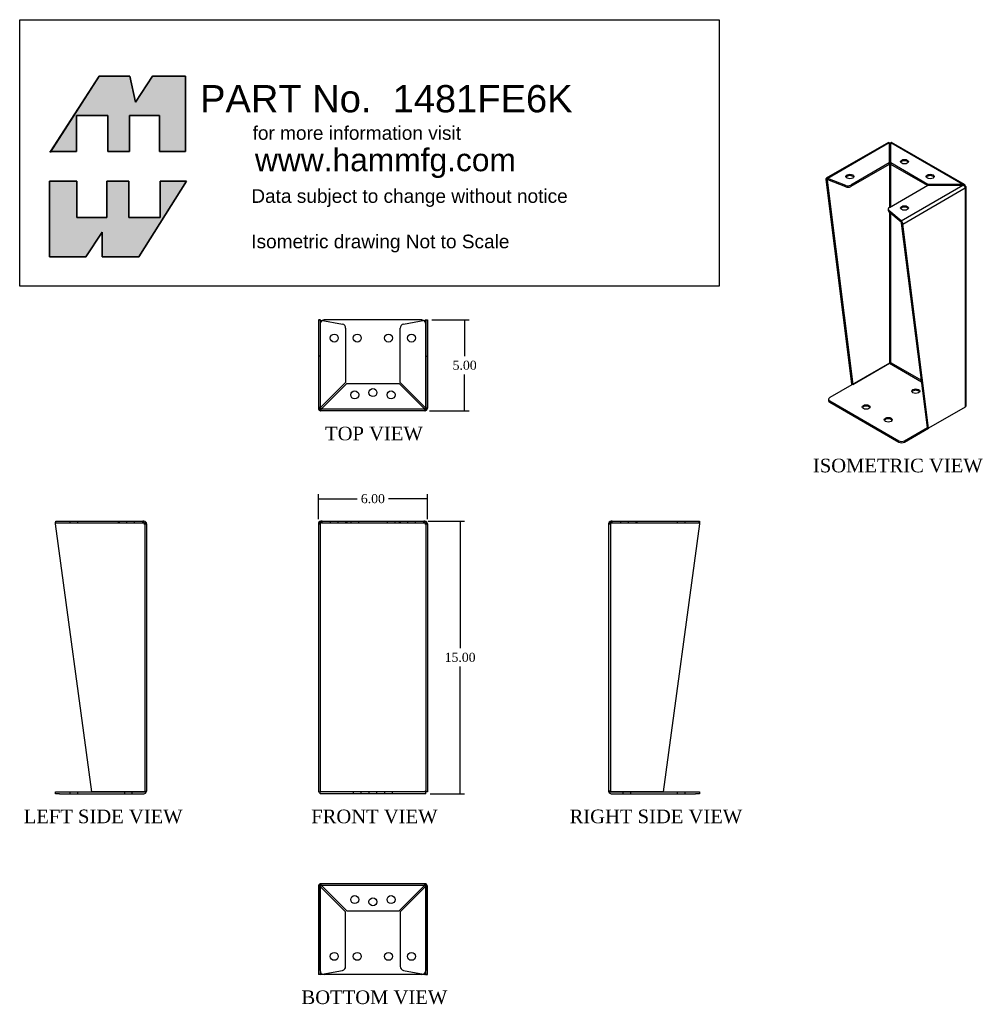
# Model space of a CAD drawing. Header units: inches. Extents: x 0 to 52.1, y 0.3 to 54.5.
import ezdxf
from ezdxf.enums import TextEntityAlignment as Align
from ezdxf.lldxf.tags import DXFTag

# ---------------------------------------------------------------- set-up
doc = ezdxf.new("R2010")
doc.units = ezdxf.units.IN
doc.header["$MEASUREMENT"] = 0
doc.layers.add('COM49136-13', color=7, linetype='Continuous')
doc.layers.add('Default', color=7, linetype='Continuous')
doc.styles.add('SEACAD_Times_New_Roman', font='times.ttf')
tags = doc.linetypes.add('HIDDEN2', pattern=[0.1875, 0.125, -0.0625]).pattern_tags.tags
tags[6:7] = [DXFTag(74, 4), DXFTag(75, 0), DXFTag(340, '0'), DXFTag(46, 0.0), DXFTag(50, 0.0), DXFTag(44, 0.0), DXFTag(45, 0.0)]
tags[4:5] = [DXFTag(74, 4), DXFTag(75, 0), DXFTag(340, '0'), DXFTag(46, 0.0), DXFTag(50, 0.0), DXFTag(44, 0.0), DXFTag(45, 0.0)]
doc.dimstyles.new('ANSI', dxfattribs={"dimtxt": 0.5, "dimasz": 0.5, "dimexe": 0.25, "dimexo": 0.25, "dimgap": 0.25, "dimtad": 0, "dimtih": 1, "dimtoh": 1, "dimzin": 4, "dimdsep": 46, "dimtxsty": 'SEACAD_Times_New_Roman', "dimblk1": '_SE_FILLED', "dimblk2": '_SE_FILLED', "dimsah": 1, "dimcen": 0.25, "dimadec": 0, "dimazin": 0, "dimtfac": 1, "dimtofl": 0, "dimtmove": 0, "dimatfit": 3, "dimfxl": 0, "dimtolj": 1, "dimtzin": 4, "dimarcsym": 0})

# ---------------------------------------------------------------- blocks, each defined once
blk = doc.blocks.new('SG')
at = {"layer": 'Default', "color": 7, "linetype": 'Continuous'}
for p, q in [((12.185, 48.338), (12.185, 52.494)), ((12.185, 52.494), (13.705, 52.494)), ((13.705, 52.494), (13.705, 50.502)), ((15.355, 50.502), (15.355, 52.494)), ((15.355, 52.494), (16.554, 52.494)), ((16.554, 52.494), (16.554, 50.502)), ((19.724, 52.494), (17.111, 48.338)), ((18.289, 50.502), (18.289, 52.494)), ((18.289, 52.494), (19.724, 52.494)), ((13.705, 50.502), (15.355, 50.502)), ((16.554, 50.502), (18.289, 50.502)), ((15.098, 49.688), (14.198, 48.338)), ((15.098, 48.338), (15.098, 49.688)), ((14.198, 48.338), (12.185, 48.338)), ((17.111, 48.338), (15.098, 48.338))]:
    blk.add_line(p, q, dxfattribs=at)
blk = doc.blocks.new('SE')
blk.add_blockref('SG', (0, 0))
blk = doc.blocks.new('SG1')
at = {"layer": 'Default', "color": 7, "linetype": 'Continuous'}
for p, q in [((14.926, 58.277), (12.255, 54.121)), ((16.618, 58.277), (14.926, 58.277)), ((16.918, 56.842), (16.618, 58.277)), ((17.861, 58.277), (16.918, 56.842)), ((19.681, 58.277), (17.861, 58.277)), ((19.681, 54.121), (19.681, 58.277)), ((13.684, 54.121), (13.684, 56.113)), ((13.684, 56.113), (15.397, 56.113)), ((15.397, 56.113), (15.397, 54.121)), ((16.597, 54.121), (16.597, 56.113)), ((16.597, 56.113), (18.246, 56.113)), ((18.246, 56.113), (18.246, 54.121)), ((12.255, 54.121), (13.684, 54.121)), ((15.397, 54.121), (16.597, 54.121)), ((18.246, 54.121), (19.681, 54.121))]:
    blk.add_line(p, q, dxfattribs=at)
blk = doc.blocks.new('SE1')
blk.add_blockref('SG1', (0, 0))
blk = doc.blocks.new('SE2')
at = {"layer": 'COM49136-13', "color": 7, "linetype": 'Continuous'}
for p, q in [((12.529, 33.644), (12.529, 33.731)), ((14.528, 18.882), (12.529, 33.644)), ((12.54, 33.787), (17.329, 33.787)), ((17.386, 33.787), (17.329, 33.787)), ((17.386, 33.692), (17.386, 33.787)), ((17.386, 33.731), (17.386, 33.644)), ((17.386, 33.644), (17.529, 33.644)), ((17.386, 33.644), (17.386, 33.644)), ((17.424, 33.673), (17.499, 33.731)), ((17.529, 33.644), (17.529, 18.93)), ((12.53, 18.787), (12.53, 18.882)), ((12.53, 18.882), (12.75, 18.882)), ((12.75, 18.787), (12.53, 18.787)), ((12.75, 18.882), (17.386, 18.882)), ((12.75, 18.787), (17.386, 18.787)), ((17.386, 18.882), (14.528, 18.882)), ((17.386, 18.882), (17.521, 18.882)), ((17.521, 18.882), (17.386, 18.882))]:
    blk.add_line(p, q, dxfattribs=at)
at = {"layer": 'COM49136-13', "color": 7, "linetype": 'HIDDEN2'}
for p, q in [((12.54, 33.692), (12.54, 33.787)), ((12.54, 33.692), (17.329, 33.692)), ((13.311, 33.787), (13.311, 33.692)), ((13.748, 33.692), (13.748, 33.787)), ((15.972, 33.787), (15.972, 33.692)), ((16.029, 33.787), (16.029, 33.692)), ((16.436, 33.787), (16.436, 33.692)), ((16.873, 33.692), (16.873, 33.787)), ((17.329, 33.692), (17.329, 33.787)), ((17.386, 33.692), (17.329, 33.692)), ((17.434, 33.644), (17.434, 18.93)), ((13.311, 18.882), (13.311, 18.787)), ((13.748, 18.787), (13.748, 18.882)), ((16.311, 18.882), (16.311, 18.787)), ((16.748, 18.787), (16.748, 18.882)), ((17.434, 18.93), (17.529, 18.93))]:
    blk.add_line(p, q, dxfattribs=at)
for centre, radius, start, end in [((17.324, 33.581), 0.11, 56.0642, 87.8454), ((17.386, 18.93), 0.048, 273.2823, 0)]:
    blk.add_arc(centre, radius, start, end, dxfattribs=at)
at = {"layer": 'COM49136-13', "color": 7, "linetype": 'Continuous'}
for centre, radius, start, end in [((17.386, 33.644), 0.143, 37.5838, 90), ((17.386, 33.644), 0.048, 37.584, 89.9999), ((17.386, 33.644), 0.048, 0, 37.5838), ((17.386, 33.644), 0.143, 0, 37.5838), ((17.386, 18.93), 0.048, 270, 273.2823), ((17.386, 18.93), 0.143, 270, 340.3871), ((17.386, 18.93), 0.143, 340.3871, 0)]:
    blk.add_arc(centre, radius, start, end, dxfattribs=at)
at = {"layer": 'COM49136-13', "color": 7, "linetype": 'HIDDEN2'}
blk.add_ellipse((17.386, 18.93), major_axis=(-0.048, 0), ratio=0.99836, start_param=1.570796, end_param=3.141593, dxfattribs=at)
at = {"layer": 'COM49136-13', "color": 7, "linetype": 'Continuous'}
blk.add_ellipse((17.386, 18.93), major_axis=(-0.143, 0), ratio=0.99836, start_param=2.799282, end_param=3.141593, dxfattribs=at)
for points in [[(12.529, 33.731), (12.531, 33.748), (12.533, 33.762), (12.536, 33.782), (12.538, 33.787), (12.54, 33.787)], [(17.329, 33.787), (17.338, 33.787), (17.348, 33.782), (17.367, 33.762), (17.376, 33.748), (17.386, 33.731)]]:
    blk.add_open_spline(points, degree=3, knots=[0, 0, 0, 0, 0.5, 0.5, 1, 1, 1, 1], dxfattribs=at)
at = {"layer": 'COM49136-13', "color": 7, "linetype": 'HIDDEN2'}
blk.add_open_spline([(12.529, 33.673), (12.531, 33.679), (12.533, 33.684), (12.536, 33.69), (12.538, 33.692), (12.54, 33.692)], degree=3, knots=[0, 0, 0, 0, 0.5, 0.5, 1, 1, 1, 1], dxfattribs=at)
blk = doc.blocks.new('SE3')
at = {"layer": 'COM49136-13', "color": 7, "linetype": 'Continuous'}
for p, q in [((26.988, 33.644), (26.988, 18.882)), ((26.988, 33.644), (27.131, 33.644)), ((27.093, 33.673), (27.018, 33.731)), ((27.189, 33.787), (27.131, 33.787)), ((27.131, 33.731), (27.131, 33.787)), ((27.131, 33.644), (27.131, 33.731)), ((27.189, 33.787), (32.788, 33.787)), ((32.845, 33.787), (32.788, 33.787)), ((32.845, 33.731), (32.845, 33.787)), ((32.845, 33.731), (32.845, 33.644)), ((32.845, 33.644), (32.988, 33.644)), ((32.883, 33.673), (32.959, 33.731)), ((32.988, 33.644), (32.988, 18.882)), ((26.988, 18.882), (27.083, 18.882)), ((27.083, 18.882), (27.131, 18.93)), ((27.083, 18.882), (27.131, 18.93)), ((27.083, 18.787), (27.083, 18.882)), ((32.893, 18.787), (27.083, 18.787)), ((32.893, 18.882), (32.845, 18.93)), ((32.893, 18.882), (32.845, 18.93)), ((32.988, 18.882), (32.893, 18.882)), ((32.893, 18.787), (32.893, 18.882))]:
    blk.add_line(p, q, dxfattribs=at)
at = {"layer": 'COM49136-13', "color": 7, "linetype": 'HIDDEN2'}
for p, q in [((27.083, 33.644), (27.083, 18.882)), ((27.189, 33.692), (27.131, 33.692)), ((27.189, 33.692), (27.189, 33.787)), ((27.189, 33.692), (32.788, 33.692)), ((27.645, 33.787), (27.645, 33.692)), ((28.082, 33.692), (28.082, 33.787)), ((28.488, 33.787), (28.488, 33.692)), ((28.546, 33.787), (28.546, 33.692)), ((28.77, 33.787), (28.77, 33.692)), ((29.207, 33.692), (29.207, 33.787)), ((30.77, 33.787), (30.77, 33.692)), ((31.207, 33.692), (31.207, 33.787)), ((31.431, 33.787), (31.431, 33.692)), ((31.488, 33.787), (31.488, 33.692)), ((31.895, 33.787), (31.895, 33.692)), ((32.332, 33.692), (32.332, 33.787)), ((32.788, 33.692), (32.788, 33.787)), ((32.845, 33.692), (32.788, 33.692)), ((32.893, 33.644), (32.893, 18.882)), ((32.893, 18.882), (27.083, 18.882)), ((28.911, 18.882), (28.911, 18.787)), ((29.348, 18.787), (29.348, 18.882)), ((29.77, 18.882), (29.77, 18.787)), ((30.207, 18.787), (30.207, 18.882)), ((30.629, 18.882), (30.629, 18.787)), ((31.066, 18.787), (31.066, 18.882))]:
    blk.add_line(p, q, dxfattribs=at)
at = {"layer": 'COM49136-13', "color": 7, "linetype": 'Continuous'}
for centre, radius, start, end in [((27.131, 33.644), 0.143, 142.4162, 180), ((27.131, 33.644), 0.143, 90, 142.4161), ((27.131, 33.644), 0.048, 142.4162, 180), ((27.131, 33.644), 0.048, 90, 142.4162), ((32.845, 33.644), 0.143, 37.5839, 90), ((32.845, 33.644), 0.048, 37.5838, 90), ((32.845, 33.644), 0.048, 0, 37.5838), ((32.845, 33.644), 0.143, 0, 37.5838)]:
    blk.add_arc(centre, radius, start, end, dxfattribs=at)
at = {"layer": 'COM49136-13', "color": 7, "linetype": 'HIDDEN2'}
for centre, start, end in [((27.193, 33.581), 92.1547, 123.9357), ((32.784, 33.581), 56.0643, 87.8453)]:
    blk.add_arc(centre, 0.11, start, end, dxfattribs=at)
at = {"layer": 'COM49136-13', "color": 7, "linetype": 'Continuous'}
for points in [[(27.189, 33.787), (27.179, 33.787), (27.17, 33.782), (27.15, 33.762), (27.141, 33.748), (27.131, 33.731)], [(32.845, 33.731), (32.836, 33.748), (32.826, 33.762), (32.807, 33.782), (32.797, 33.787), (32.788, 33.787)]]:
    blk.add_open_spline(points, degree=3, knots=[0, 0, 0, 0, 0.5, 0.5, 1, 1, 1, 1], dxfattribs=at)
blk = doc.blocks.new('SE4')
at = {"layer": 'COM49136-13', "color": 7, "linetype": 'Continuous'}
for p, q in [((42.961, 33.644), (42.961, 18.93)), ((42.961, 33.644), (43.104, 33.644)), ((43.066, 33.673), (42.99, 33.731)), ((43.161, 33.787), (43.104, 33.787)), ((43.104, 33.692), (43.104, 33.787)), ((43.104, 33.644), (43.104, 33.731)), ((43.104, 33.644), (43.104, 33.644)), ((43.161, 33.787), (47.95, 33.787)), ((47.961, 33.644), (45.962, 18.882)), ((47.961, 33.731), (47.961, 33.644)), ((43.104, 18.882), (42.969, 18.882)), ((42.969, 18.882), (43.104, 18.882)), ((45.962, 18.882), (43.104, 18.882)), ((43.104, 18.882), (47.74, 18.882)), ((43.104, 18.787), (47.74, 18.787)), ((47.74, 18.882), (47.96, 18.882)), ((47.96, 18.787), (47.74, 18.787)), ((47.96, 18.882), (47.96, 18.787))]:
    blk.add_line(p, q, dxfattribs=at)
at = {"layer": 'COM49136-13', "color": 7, "linetype": 'HIDDEN2'}
for p, q in [((43.056, 33.644), (43.056, 18.93)), ((43.161, 33.692), (43.104, 33.692)), ((43.161, 33.692), (43.161, 33.787)), ((43.161, 33.692), (47.95, 33.692)), ((43.617, 33.787), (43.617, 33.692)), ((44.054, 33.692), (44.054, 33.787)), ((44.461, 33.787), (44.461, 33.692)), ((44.518, 33.787), (44.518, 33.692)), ((46.742, 33.787), (46.742, 33.692)), ((47.179, 33.692), (47.179, 33.787)), ((47.95, 33.692), (47.95, 33.787)), ((43.056, 18.93), (42.961, 18.93)), ((43.742, 18.882), (43.742, 18.787)), ((44.179, 18.787), (44.179, 18.882)), ((46.742, 18.882), (46.742, 18.787)), ((47.179, 18.787), (47.179, 18.882))]:
    blk.add_line(p, q, dxfattribs=at)
at = {"layer": 'COM49136-13', "color": 7, "linetype": 'Continuous'}
for centre, radius, start, end in [((43.104, 33.644), 0.143, 142.4162, 180), ((43.104, 33.644), 0.143, 90, 142.4162), ((43.104, 33.644), 0.048, 142.4162, 180), ((43.104, 33.644), 0.048, 90.0001, 142.416), ((43.104, 18.93), 0.143, 180, 199.6129), ((43.104, 18.93), 0.143, 199.6129, 270), ((43.104, 18.93), 0.048, 266.7177, 270)]:
    blk.add_arc(centre, radius, start, end, dxfattribs=at)
at = {"layer": 'COM49136-13', "color": 7, "linetype": 'HIDDEN2'}
for centre, radius, start, end in [((43.165, 33.581), 0.11, 92.1546, 123.9358), ((43.104, 18.93), 0.048, 180, 266.7177)]:
    blk.add_arc(centre, radius, start, end, dxfattribs=at)
at = {"layer": 'COM49136-13', "color": 7, "linetype": 'Continuous'}
blk.add_ellipse((43.104, 18.93), major_axis=(0.143, 0), ratio=0.99836, start_param=3.141593, end_param=3.483903, dxfattribs=at)
at = {"layer": 'COM49136-13', "color": 7, "linetype": 'HIDDEN2'}
blk.add_ellipse((43.104, 18.93), major_axis=(0.048, 0), ratio=0.99836, start_param=3.141593, end_param=4.712389, dxfattribs=at)
at = {"layer": 'COM49136-13', "color": 7, "linetype": 'Continuous'}
for points in [[(43.104, 33.731), (43.113, 33.748), (43.123, 33.762), (43.142, 33.782), (43.152, 33.787), (43.161, 33.787)], [(47.95, 33.787), (47.952, 33.787), (47.954, 33.782), (47.957, 33.762), (47.959, 33.748), (47.961, 33.731)]]:
    blk.add_open_spline(points, degree=3, knots=[0, 0, 0, 0, 0.5, 0.5, 1, 1, 1, 1], dxfattribs=at)
at = {"layer": 'COM49136-13', "color": 7, "linetype": 'HIDDEN2'}
blk.add_open_spline([(47.95, 33.692), (47.952, 33.692), (47.954, 33.69), (47.957, 33.684), (47.959, 33.679), (47.961, 33.673)], degree=3, knots=[0, 0, 0, 0, 0.5, 0.5, 1, 1, 1, 1], dxfattribs=at)
blk = doc.blocks.new('SE5')
at = {"layer": 'COM49136-13', "color": 7, "linetype": 'Continuous'}
for p, q in [((26.988, 13.692), (26.988, 10.833)), ((27.083, 13.826), (27.083, 13.692)), ((27.083, 13.692), (27.083, 13.826)), ((27.083, 13.692), (27.083, 13.692)), ((27.083, 13.692), (27.083, 10.833)), ((27.083, 9.055), (27.083, 13.692)), ((32.845, 13.835), (27.131, 13.835)), ((32.893, 13.826), (32.893, 13.692)), ((32.893, 13.692), (32.893, 13.826)), ((32.893, 13.692), (32.893, 13.692)), ((32.893, 10.833), (32.893, 13.692)), ((32.893, 13.692), (32.893, 9.055)), ((32.988, 10.833), (32.988, 13.692)), ((27.083, 10.833), (26.988, 10.833)), ((26.988, 10.833), (26.988, 8.835)), ((27.083, 10.833), (27.083, 8.835)), ((32.893, 10.833), (32.988, 10.833)), ((32.893, 8.835), (32.893, 10.833)), ((32.988, 8.835), (32.988, 10.833)), ((27.083, 8.835), (26.988, 8.835)), ((27.083, 8.835), (27.093, 8.835)), ((27.131, 8.846), (27.204, 8.859)), ((32.673, 8.835), (27.303, 8.835)), ((32.773, 8.859), (32.845, 8.846)), ((32.883, 8.835), (32.893, 8.835)), ((32.893, 8.835), (32.988, 8.835))]:
    blk.add_line(p, q, dxfattribs=at)
at = {"layer": 'COM49136-13', "color": 7, "linetype": 'HIDDEN2'}
for p, q in [((27.083, 13.692), (26.988, 13.692)), ((27.093, 13.692), (27.083, 13.692)), ((27.131, 13.74), (27.131, 13.835)), ((32.845, 13.74), (27.131, 13.74)), ((27.131, 13.74), (27.131, 13.73)), ((28.488, 12.277), (27.131, 13.634)), ((27.189, 13.692), (28.546, 12.335)), ((31.431, 12.335), (32.788, 13.692)), ((32.845, 13.634), (31.488, 12.277)), ((32.845, 13.74), (32.845, 13.835)), ((32.845, 13.73), (32.845, 13.74)), ((32.893, 13.692), (32.883, 13.692)), ((32.893, 13.692), (32.988, 13.692)), ((28.488, 9.282), (28.488, 12.277)), ((28.546, 12.335), (31.431, 12.335)), ((31.488, 12.277), (31.488, 9.282)), ((27.204, 8.859), (28.309, 9.066)), ((31.668, 9.066), (32.773, 8.859))]:
    blk.add_line(p, q, dxfattribs=at)
for centre in [(28.988, 12.96), (30.988, 12.96), (27.863, 9.835), (32.113, 9.835)]:
    blk.add_circle(centre, 0.218, dxfattribs=at)
at = {"layer": 'COM49136-13', "color": 7, "linetype": 'Continuous'}
for centre in [(29.988, 12.835), (29.129, 9.835), (30.847, 9.835)]:
    blk.add_circle(centre, 0.218, dxfattribs=at)
for centre, radius, start, end in [((27.131, 13.692), 0.143, 109.6129, 180), ((27.131, 13.692), 0.143, 90, 109.6129), ((27.131, 13.692), 0.048, 176.7177, 180), ((32.845, 13.692), 0.143, 70.3871, 90), ((32.845, 13.692), 0.143, 0, 70.3871), ((32.845, 13.692), 0.048, 0, 3.2823), ((27.303, 9.055), 0.22, 180, 270), ((27.201, 8.527), 0.326, 102.3258, 109.284), ((32.673, 9.055), 0.22, 270, 0), ((32.776, 8.527), 0.326, 70.716, 77.6742)]:
    blk.add_arc(centre, radius, start, end, dxfattribs=at)
at = {"layer": 'COM49136-13', "color": 7, "linetype": 'HIDDEN2'}
for centre, radius, start, end in [((27.382, 14.269), 0.683, 237.7709, 248.4452), ((27.131, 13.692), 0.048, 90, 176.7177), ((27.384, 13.843), 0.327, 207.4541, 219.5439), ((26.553, 13.441), 0.683, 21.5548, 32.2291), ((26.98, 13.439), 0.327, 50.4561, 62.5458), ((33.423, 13.441), 0.683, 147.7709, 158.4452), ((32.996, 13.439), 0.327, 117.4542, 129.5439), ((32.845, 13.692), 0.048, 3.2823, 90), ((32.594, 14.269), 0.683, 291.5548, 302.2291), ((32.593, 13.843), 0.327, 320.4561, 332.5459), ((28.268, 9.282), 0.22, 280.6113, 0), ((31.708, 9.282), 0.22, 180, 259.3887), ((27.321, 6.249), 2.604, 94.1751, 96.6801), ((32.656, 6.249), 2.604, 83.3199, 85.8249)]:
    blk.add_arc(centre, radius, start, end, dxfattribs=at)
at = {"layer": 'COM49136-13', "color": 7, "linetype": 'Continuous'}
for centre, start_param, end_param in [((27.131, 13.692), 3.141593, 3.483903), ((32.845, 13.692), 2.799282, 3.141593)]:
    blk.add_ellipse(centre, major_axis=(0, -0.143), ratio=0.99836, start_param=start_param, end_param=end_param, dxfattribs=at)
at = {"layer": 'COM49136-13', "color": 7, "linetype": 'HIDDEN2'}
for centre, start_param, end_param in [((27.131, 13.692), 3.141593, 4.712389), ((32.845, 13.692), 1.570796, 3.141593)]:
    blk.add_ellipse(centre, major_axis=(0, -0.048), ratio=0.99836, start_param=start_param, end_param=end_param, dxfattribs=at)
blk = doc.blocks.new('SE6')
at = {"layer": 'COM49136-13', "color": 7, "linetype": 'Continuous'}
for p, q in [((26.988, 44.859), (27.018, 44.859)), ((26.988, 44.859), (26.988, 40.002)), ((27.093, 44.859), (27.018, 44.859)), ((27.131, 44.848), (28.309, 44.628)), ((32.673, 44.858), (27.303, 44.858)), ((31.668, 44.628), (32.845, 44.848)), ((32.883, 44.859), (32.959, 44.859)), ((32.959, 44.859), (32.988, 44.859)), ((32.988, 44.859), (32.988, 40.002)), ((28.488, 44.411), (28.488, 41.416)), ((31.488, 41.416), (31.488, 44.411)), ((28.488, 41.416), (27.131, 40.059)), ((27.189, 40.002), (28.546, 41.359)), ((28.546, 41.359), (31.431, 41.359)), ((31.431, 41.359), (32.788, 40.002)), ((32.845, 40.059), (31.488, 41.416)), ((27.018, 40.002), (26.988, 40.002)), ((26.988, 40.002), (26.988, 40.002)), ((27.093, 40.002), (27.018, 40.002)), ((27.083, 40.002), (27.083, 40.002)), ((27.083, 39.999), (27.083, 40.002)), ((27.083, 40.002), (27.083, 40.002)), ((27.131, 39.964), (27.131, 39.889)), ((27.131, 39.859), (27.131, 39.889)), ((32.845, 39.859), (27.131, 39.859)), ((32.845, 39.964), (32.845, 39.889)), ((32.845, 39.889), (32.845, 39.859)), ((32.883, 40.002), (32.959, 40.002)), ((32.893, 40.002), (32.893, 40.002)), ((32.893, 39.999), (32.893, 40.002)), ((32.893, 40.002), (32.893, 40.002)), ((32.988, 40.002), (32.959, 40.002)), ((32.988, 40.002), (32.988, 40.002))]:
    blk.add_line(p, q, dxfattribs=at)
at = {"layer": 'COM49136-13', "color": 7, "linetype": 'HIDDEN2'}
for p, q in [((27.083, 44.859), (27.083, 40.002)), ((27.083, 44.638), (27.083, 40.002)), ((32.893, 44.859), (32.893, 40.002)), ((32.893, 40.002), (32.893, 44.638)), ((27.083, 42.86), (26.988, 42.86)), ((32.893, 42.86), (32.988, 42.86)), ((27.083, 39.867), (27.083, 40.002)), ((27.083, 39.867), (27.083, 39.999)), ((32.845, 39.954), (27.131, 39.954)), ((32.893, 39.867), (32.893, 40.002)), ((32.893, 39.867), (32.893, 39.999))]:
    blk.add_line(p, q, dxfattribs=at)
at = {"layer": 'COM49136-13', "color": 7, "linetype": 'Continuous'}
for centre in [(27.863, 43.859), (29.129, 43.858), (30.847, 43.858), (32.113, 43.859), (28.988, 40.734), (30.988, 40.734)]:
    blk.add_circle(centre, 0.218, dxfattribs=at)
at = {"layer": 'COM49136-13', "color": 7, "linetype": 'HIDDEN2'}
blk.add_circle((29.988, 40.858), 0.218, dxfattribs=at)
at = {"layer": 'COM49136-13', "color": 7, "linetype": 'Continuous'}
for centre, radius, start, end in [((27.321, 47.445), 2.604, 263.3199, 265.8249), ((27.201, 45.166), 0.326, 250.716, 257.6742), ((27.303, 44.638), 0.22, 90, 116.9345), ((28.268, 44.411), 0.22, 0, 79.3887), ((31.708, 44.411), 0.22, 100.6113, 180), ((32.673, 44.638), 0.22, 63.0655, 90), ((32.656, 47.445), 2.604, 274.1751, 276.6801), ((32.776, 45.166), 0.326, 282.3258, 289.284), ((27.131, 40.002), 0.143, 180, 270), ((27.382, 39.424), 0.683, 111.5548, 122.2291), ((27.131, 40.002), 0.048, 180, 270), ((27.384, 39.851), 0.327, 140.4561, 152.5459), ((26.98, 40.254), 0.327, 297.4542, 309.5439), ((26.553, 40.253), 0.683, 327.7709, 338.4452), ((32.996, 40.254), 0.327, 230.4561, 242.5458), ((33.423, 40.253), 0.683, 201.5548, 212.2291), ((32.594, 39.424), 0.683, 57.7709, 68.4452), ((32.593, 39.851), 0.327, 27.4541, 39.5439), ((32.845, 40.002), 0.048, 270, 0), ((32.845, 40.002), 0.143, 270, 0)]:
    blk.add_arc(centre, radius, start, end, dxfattribs=at)
at = {"layer": 'COM49136-13', "color": 7, "linetype": 'HIDDEN2'}
for centre, start, end in [((27.303, 44.638), 116.9345, 180), ((32.673, 44.638), 0, 63.0655)]:
    blk.add_arc(centre, 0.22, start, end, dxfattribs=at)
at = {"layer": 'COM49136-13', "color": 7, "linetype": 'Continuous'}
for centre, start_param, end_param in [((27.131, 40.002), 1.570796, 3.141593), ((32.845, 40.002), 3.141593, 4.712389)]:
    blk.add_ellipse(centre, major_axis=(0, 0.048), ratio=0.99836, start_param=start_param, end_param=end_param, dxfattribs=at)
at = {"layer": 'COM49136-13', "color": 7, "linetype": 'HIDDEN2'}
for centre, start_param, end_param in [((27.131, 40.002), 2.799282, 3.141593), ((32.845, 40.002), 3.141593, 3.483903)]:
    blk.add_ellipse(centre, major_axis=(0, 0.143), ratio=0.99836, start_param=start_param, end_param=end_param, dxfattribs=at)
blk = doc.blocks.new('SE7')
at = {"layer": 'COM49136-13', "color": 7, "linetype": 'Continuous'}
for p, q in [((58.37, 54.63), (54.941, 52.65)), ((58.407, 54.603), (55.021, 52.648)), ((58.407, 54.603), (58.407, 53.495)), ((58.42, 54.549), (58.407, 54.569)), ((58.407, 54.525), (58.413, 54.529)), ((58.413, 54.529), (58.413, 51.049)), ((58.413, 54.529), (58.413, 54.529)), ((58.474, 54.549), (58.488, 54.569)), ((58.481, 54.529), (58.481, 51.088)), ((58.481, 54.529), (58.488, 54.525)), ((58.488, 53.495), (58.488, 54.603)), ((62.447, 52.317), (58.488, 54.603)), ((62.553, 52.304), (58.525, 54.63)), ((58.407, 53.495), (56.289, 52.272)), ((58.407, 53.417), (56.289, 52.194)), ((58.407, 53.495), (58.407, 53.417)), ((60.528, 52.317), (58.488, 53.495)), ((58.488, 53.495), (58.488, 53.417)), ((60.501, 52.255), (58.488, 53.417)), ((54.979, 52.546), (54.912, 52.585)), ((54.912, 52.585), (56.325, 41.348)), ((54.986, 52.566), (54.933, 52.644)), ((54.979, 52.546), (55.021, 52.57)), ((55.021, 52.57), (55.021, 52.648)), ((56.009, 52.257), (55.021, 52.648)), ((56.009, 52.179), (55.021, 52.57)), ((54.979, 52.546), (56.392, 41.309)), ((56.009, 52.179), (56.009, 52.257)), ((56.289, 52.272), (56.289, 52.194)), ((58.41, 51.047), (60.528, 52.27)), ((59.061, 50.315), (62.447, 52.27)), ((59.154, 50.135), (62.589, 52.118)), ((62.447, 52.317), (60.528, 52.317)), ((60.528, 52.317), (60.528, 52.27)), ((60.528, 52.27), (62.447, 52.27)), ((62.447, 52.27), (62.447, 52.317)), ((62.527, 52.234), (62.568, 52.294)), ((62.553, 52.214), (62.589, 52.235)), ((62.589, 52.118), (62.589, 40.065)), ((62.589, 52.118), (62.589, 52.118)), ((62.631, 40.124), (62.631, 52.177)), ((58.346, 50.957), (58.346, 50.88)), ((59.061, 50.315), (58.384, 50.886)), ((58.384, 50.886), (58.384, 50.808)), ((59.061, 50.237), (58.384, 50.808)), ((58.413, 50.784), (58.413, 42.476)), ((58.481, 50.726), (58.481, 42.515)), ((59.061, 50.237), (59.061, 50.315)), ((59.08, 50.202), (59.133, 50.219)), ((59.087, 50.174), (59.154, 50.135)), ((60.5, 38.937), (59.087, 50.174)), ((60.568, 38.898), (59.154, 50.135)), ((58.413, 42.476), (55.135, 40.583)), ((56.392, 41.309), (58.413, 42.476)), ((58.413, 42.476), (60.184, 41.454)), ((58.481, 42.515), (60.173, 41.538)), ((56.392, 41.309), (56.325, 41.348)), ((55.07, 40.493), (55.07, 40.416)), ((55.135, 40.403), (58.932, 38.211)), ((55.135, 40.403), (55.135, 40.326)), ((55.135, 40.326), (58.932, 38.134)), ((62.589, 40.065), (60.568, 38.898)), ((59.243, 38.211), (60.5, 38.937)), ((59.243, 38.134), (60.568, 38.898)), ((60.5, 38.937), (60.568, 38.898)), ((58.932, 38.134), (58.932, 38.211)), ((59.243, 38.211), (59.243, 38.134))]:
    blk.add_line(p, q, dxfattribs=at)
for centre, radius, start, end in [((55.007, 52.538), 0.0347, 66.7803, 126.9488), ((62.484, 52.18), 0.141, 53.5715, 105.0975), ((62.383, 52.015), 0.263, 45.1814, 75.8056), ((58.932, 50.142), 0.216, 20.7859, 53.2307), ((59.006, 50.184), 0.0766, 13.5067, 43.9061)]:
    blk.add_arc(centre, radius, start, end, dxfattribs=at)
for centre, major_axis, ratio, start_param, end_param in [((58.447, 54.509), (0.143, 0), 0.57735, 1.28264, 1.859359), ((58.447, 54.509), (-0.024, 0.0416), 0.57735, 0.129436, 0.785398), ((58.447, 54.509), (0.048, 0), 0.57735, 0.785398, 2.356194), ((58.447, 54.509), (0.024, 0.0416), 0.57735, 5.497787, 6.153749), ((59.243, 53.492), (0.219, 0), 0.57735, 0.312499, 2.829093), ((55.013, 52.527), (-0.071, 0.124), 0.57735, 0.129436, 0.785398), ((55.013, 52.527), (-0.024, 0.0416), 0.57735, 0.129436, 0.785398), ((56.238, 52.675), (0.218, 0), 0.57735, 0.312499, 2.829093), ((60.657, 52.675), (0.218, 0), 0.57735, 0.312499, 2.829093), ((56.133, 52.362), (-0.22, 0), 0.57735, 0.9706, 2.356194), ((56.133, 52.284), (0.22, 0), 0.57735, 4.112193, 5.497787), ((62.488, 52.177), (0.071, 0.124), 0.57735, 5.497787, 6.153749), ((62.488, 52.177), (0.071, -0.124), 0.57735, 0.785398, 1.44136), ((62.488, 52.177), (-0.143, 0), 0.57735, 2.356194, 3.926991), ((58.566, 50.957), (0.22, 0), 0.57735, 2.356194, 3.741789), ((59.243, 50.94), (-0.219, 0), 0.57735, 3.454092, 5.970686), ((58.566, 50.88), (0.22, 0), 0.57735, 3.141593, 3.741789), ((59.053, 50.194), (0.024, -0.0416), 0.57735, 0.785398, 1.44136), ((59.053, 50.194), (0.071, -0.124), 0.57735, 0.785398, 1.44136), ((58.447, 42.495), (-0.048, -0.0277), 0.000711, 3.926581, 5.497377), ((58.447, 42.495), (-0.048, -0.0277), 0.000711, 0.785808, 2.356604), ((59.862, 40.863), (-0.219, 0), 0.57735, 3.454092, 5.970686), ((55.29, 40.493), (0.22, 0), 0.57735, 2.356194, 3.926991), ((55.29, 40.416), (0.22, 0), 0.57735, 3.141593, 3.926991), ((57.133, 39.989), (-0.218, 0), 0.57735, 3.454092, 5.970686), ((62.488, 40.124), (-0.143, 0), 0.57735, 2.356194, 3.141593), ((58.348, 39.287), (-0.218, 0), 0.57735, 3.454092, 5.970686), ((59.088, 38.301), (-0.22, 0), 0.57735, 0.785398, 2.356194), ((59.088, 38.223), (0.22, 0), 0.57735, 3.926991, 5.497787)]:
    blk.add_ellipse(centre, major_axis=major_axis, ratio=ratio, start_param=start_param, end_param=end_param, dxfattribs=at)
for centre, major_axis in [((59.243, 53.569), (0.219, 0)), ((56.238, 52.753), (-0.218, 0)), ((60.657, 52.753), (0.219, 0)), ((59.243, 51.018), (-0.218, 0)), ((59.862, 40.94), (0.219, 0)), ((57.133, 40.066), (0.219, 0)), ((58.348, 39.365), (0.218, 0))]:
    blk.add_ellipse(centre, major_axis=major_axis, ratio=0.57735, dxfattribs=at)
for points, knots in [([(58.37, 54.63), (58.373, 54.632), (58.377, 54.631), (58.389, 54.624), (58.398, 54.615), (58.407, 54.603)], [0.1415704, 0.1415704, 0.1415704, 0.1415704, 0.5, 0.5, 1, 1, 1, 1]), ([(58.418, 54.548), (58.415, 54.546), (58.414, 54.544), (58.41, 54.537), (58.408, 54.532), (58.407, 54.525)], [0.1401534, 0.1401534, 0.1401534, 0.1401534, 0.5, 0.5, 1, 1, 1, 1]), ([(58.477, 54.548), (58.479, 54.546), (58.481, 54.544), (58.485, 54.538), (58.486, 54.532), (58.488, 54.525)], [0.1401445, 0.1401445, 0.1401445, 0.1401445, 0.5, 0.5, 1, 1, 1, 1]), ([(58.525, 54.63), (58.522, 54.632), (58.517, 54.631), (58.505, 54.624), (58.497, 54.615), (58.488, 54.603)], [0.1415906, 0.1415906, 0.1415906, 0.1415906, 0.5, 0.5, 1, 1, 1, 1]), ([(55.021, 52.648), (55.004, 52.656), (54.987, 52.66), (54.957, 52.659), (54.943, 52.653), (54.933, 52.644)], [0, 0, 0, 0, 0.5, 0.5, 1, 1, 1, 1])]:
    blk.add_open_spline(points, degree=3, knots=knots, dxfattribs=at)
blk = doc.blocks.new('_SE_FILLED')
at = {"color": 0}
blk.add_line((0, 0), (-1, 0), dxfattribs=at)
blk.add_solid([(0, 0), (-1, -0.1665), (-1, 0.1665), (0, 0)], dxfattribs=at)
blk = doc.blocks.new('*D17')
at = {"layer": 'Default', "color": 0, "linetype": 'Continuous', "lineweight": -2}
for p, q in [((22.486, 26.886), (24.487, 26.886)), ((24.237, 26.386), (24.237, 19.891)), ((24.237, 12.386), (24.237, 18.881)), ((22.591, 11.886), (24.487, 11.886))]:
    blk.add_line(p, q, dxfattribs=at)
at = {"layer": 'Defpoints', "color": 0, "linetype": 'Continuous'}
for p in [(22.236, 26.886), (22.341, 11.886), (24.237, 11.886)]:
    blk.add_point(p, dxfattribs=at)
at = {"layer": 'Default', "color": 0, "linetype": 'Continuous', "lineweight": -2, "xscale": 0.5, "yscale": 0.5, "zscale": 0.5}
for p, rotation in [((24.237, 26.886), 90), ((24.237, 11.886), 270)]:
    blk.add_blockref('_SE_FILLED', p, dxfattribs=dict(at, rotation=rotation))
at = {"layer": 'Default', "color": 0, "linetype": 'Continuous', "insert": (24.237, 19.386), "char_height": 0.5, "attachment_point": 5, "style": 'SEACAD_Times_New_Roman'}
blk.add_mtext('\\A1;\\A1;15.00', dxfattribs=at)
blk = doc.blocks.new('*D18')
at = {"layer": 'Default', "color": 0, "linetype": 'Continuous', "lineweight": -2}
for p, q in [((16.436, 26.993), (16.436, 28.367)), ((22.436, 26.993), (22.436, 28.367)), ((16.936, 28.117), (18.569, 28.117)), ((21.936, 28.117), (20.303, 28.117))]:
    blk.add_line(p, q, dxfattribs=at)
at = {"layer": 'Defpoints', "color": 0, "linetype": 'Continuous'}
for p in [(22.436, 28.117), (16.436, 26.743), (22.436, 26.743)]:
    blk.add_point(p, dxfattribs=at)
at = {"layer": 'Default', "color": 0, "linetype": 'Continuous', "lineweight": -2, "xscale": 0.5, "yscale": 0.5, "zscale": 0.5, "rotation": 180}
blk.add_blockref('_SE_FILLED', (16.436, 28.117), dxfattribs=at)
at = {"layer": 'Default', "color": 0, "linetype": 'Continuous', "lineweight": -2, "xscale": 0.5, "yscale": 0.5, "zscale": 0.5}
blk.add_blockref('_SE_FILLED', (22.436, 28.117), dxfattribs=at)
at = {"layer": 'Default', "color": 0, "linetype": 'Continuous', "insert": (19.436, 28.117), "char_height": 0.5, "attachment_point": 5, "style": 'SEACAD_Times_New_Roman'}
blk.add_mtext('\\A1;\\A1;6.00', dxfattribs=at)
blk = doc.blocks.new('*D19')
at = {"layer": 'Default', "color": 0, "linetype": 'Continuous', "lineweight": -2}
for p, q in [((22.686, 37.958), (24.737, 37.958)), ((24.487, 37.458), (24.487, 35.963)), ((24.487, 33.458), (24.487, 34.953)), ((22.543, 32.958), (24.737, 32.958))]:
    blk.add_line(p, q, dxfattribs=at)
at = {"layer": 'Defpoints', "color": 0, "linetype": 'Continuous'}
for p in [(22.436, 37.958), (24.487, 37.958), (22.293, 32.958)]:
    blk.add_point(p, dxfattribs=at)
at = {"layer": 'Default', "color": 0, "linetype": 'Continuous', "lineweight": -2, "xscale": 0.5, "yscale": 0.5, "zscale": 0.5}
for p, rotation in [((24.487, 37.958), 90), ((24.487, 32.958), 270)]:
    blk.add_blockref('_SE_FILLED', p, dxfattribs=dict(at, rotation=rotation))
at = {"layer": 'Default', "color": 0, "linetype": 'Continuous', "insert": (24.487, 35.458), "char_height": 0.5, "attachment_point": 5, "style": 'SEACAD_Times_New_Roman'}
blk.add_mtext('\\A1;\\A1;5.00', dxfattribs=at)

msp = doc.modelspace()

# ---------------------------------------------------------------- hatches: boundary and pattern name
at = {"layer": 'Default', "linetype": 'Continuous'}
for points in [[(6.066, 51.376), (4.374, 51.376), (1.703, 47.221), (3.132, 47.221), (3.132, 49.213), (4.845, 49.213), (4.845, 47.221), (6.045, 47.221), (6.045, 49.213), (7.694, 49.213), (7.694, 47.221), (9.129, 47.221), (9.129, 51.376), (7.308, 51.376), (6.366, 49.941)], [(4.802, 43.601), (3.153, 43.601), (3.153, 45.593), (1.632, 45.593), (1.632, 41.438), (3.646, 41.438), (4.545, 42.787), (4.545, 41.438), (6.559, 41.438), (9.172, 45.593), (7.737, 45.593), (7.737, 43.601), (6.002, 43.601), (6.002, 45.593), (4.802, 45.593)]]:
    msp.add_hatch(color=7, dxfattribs=at).paths.add_polyline_path(points)

# ---------------------------------------------------------------- linework, layer by layer
at = {"layer": 'Default', "color": 7, "linetype": 'Continuous'}
for p, q in [((0, 54.479), (38.486, 54.479)), ((0, 39.818), (0, 54.479)), ((38.486, 54.479), (38.486, 39.818)), ((4.374, 51.376), (1.675, 47.178)), ((6.066, 51.376), (4.374, 51.376)), ((6.366, 49.941), (6.066, 51.376)), ((7.308, 51.376), (6.366, 49.941)), ((9.129, 51.376), (7.308, 51.376)), ((9.129, 47.221), (9.129, 51.376)), ((3.132, 49.213), (4.845, 49.213)), ((3.132, 47.221), (3.132, 49.213)), ((4.845, 49.213), (4.845, 47.221)), ((6.045, 49.213), (7.694, 49.213)), ((6.045, 47.221), (6.045, 49.213)), ((7.694, 49.213), (7.694, 47.221)), ((1.632, 47.221), (3.132, 47.221)), ((4.845, 47.221), (6.045, 47.221)), ((7.694, 47.221), (9.129, 47.221)), ((1.632, 45.593), (3.153, 45.593)), ((1.632, 41.438), (1.632, 45.593)), ((3.153, 45.593), (3.153, 43.601)), ((4.802, 45.593), (6.002, 45.593)), ((4.802, 43.601), (4.802, 45.593)), ((6.002, 45.593), (6.002, 43.601)), ((9.172, 45.593), (6.559, 41.438)), ((7.737, 45.593), (9.172, 45.593)), ((7.737, 43.601), (7.737, 45.593)), ((3.153, 43.601), (4.802, 43.601)), ((6.002, 43.601), (7.737, 43.601)), ((4.545, 42.787), (3.646, 41.438)), ((4.545, 41.438), (4.545, 42.787)), ((3.646, 41.438), (1.632, 41.438)), ((6.559, 41.438), (4.545, 41.438)), ((38.486, 39.818), (0, 39.818))]:
    msp.add_line(p, q, dxfattribs=at)
for points in [[(6.066, 51.376), (6.366, 49.941), (7.308, 51.376), (9.129, 51.376), (9.129, 47.221), (7.694, 47.221), (7.694, 49.213), (6.045, 49.213), (6.045, 47.221), (4.845, 47.221), (4.845, 49.213), (3.132, 49.213), (3.132, 47.221), (1.703, 47.221), (4.374, 51.376), (6.066, 51.376)], [(6.066, 51.376), (6.366, 49.941), (7.308, 51.376), (9.129, 51.376), (9.129, 47.221), (7.694, 47.221), (7.694, 49.213), (6.045, 49.213), (6.045, 47.221), (4.845, 47.221), (4.845, 49.213), (3.132, 49.213), (3.132, 47.221), (1.703, 47.221), (4.374, 51.376), (6.066, 51.376)], [(6.066, 51.376), (6.366, 49.941), (7.308, 51.376), (9.129, 51.376), (9.129, 47.221), (7.694, 47.221), (7.694, 49.213), (6.045, 49.213), (6.045, 47.221), (4.845, 47.221), (4.845, 49.213), (3.132, 49.213), (3.132, 47.221), (1.703, 47.221), (4.374, 51.376), (6.066, 51.376)], [(6.066, 51.376), (6.366, 49.941), (7.308, 51.376), (9.129, 51.376), (9.129, 47.221), (7.694, 47.221), (7.694, 49.213), (6.045, 49.213), (6.045, 47.221), (4.845, 47.221), (4.845, 49.213), (3.132, 49.213), (3.132, 47.221), (1.703, 47.221), (4.374, 51.376), (6.066, 51.376)], [(6.066, 51.376), (6.366, 49.941), (7.308, 51.376), (9.129, 51.376), (9.129, 47.221), (7.694, 47.221), (7.694, 49.213), (6.045, 49.213), (6.045, 47.221), (4.845, 47.221), (4.845, 49.213), (3.132, 49.213), (3.132, 47.221), (1.703, 47.221), (4.374, 51.376), (6.066, 51.376)], [(4.802, 43.601), (3.153, 43.601), (3.153, 45.593), (1.632, 45.593), (1.632, 41.438), (3.646, 41.438), (4.545, 42.787), (4.545, 41.438), (6.559, 41.438), (9.172, 45.593), (7.737, 45.593), (7.737, 43.601), (6.002, 43.601), (6.002, 45.593), (4.802, 45.593), (4.802, 43.601)], [(4.802, 43.601), (3.153, 43.601), (3.153, 45.593), (1.632, 45.593), (1.632, 41.438), (3.646, 41.438), (4.545, 42.787), (4.545, 41.438), (6.559, 41.438), (9.172, 45.593), (7.737, 45.593), (7.737, 43.601), (6.002, 43.601), (6.002, 45.593), (4.802, 45.593), (4.802, 43.601)], [(4.802, 43.601), (3.153, 43.601), (3.153, 45.593), (1.632, 45.593), (1.632, 41.438), (3.646, 41.438), (4.545, 42.787), (4.545, 41.438), (6.559, 41.438), (9.172, 45.593), (7.737, 45.593), (7.737, 43.601), (6.002, 43.601), (6.002, 45.593), (4.802, 45.593), (4.802, 43.601)], [(4.802, 43.601), (3.153, 43.601), (3.153, 45.593), (1.632, 45.593), (1.632, 41.438), (3.646, 41.438), (4.545, 42.787), (4.545, 41.438), (6.559, 41.438), (9.172, 45.593), (7.737, 45.593), (7.737, 43.601), (6.002, 43.601), (6.002, 45.593), (4.802, 45.593), (4.802, 43.601)], [(4.802, 43.601), (3.153, 43.601), (3.153, 45.593), (1.632, 45.593), (1.632, 41.438), (3.646, 41.438), (4.545, 42.787), (4.545, 41.438), (6.559, 41.438), (9.172, 45.593), (7.737, 45.593), (7.737, 43.601), (6.002, 43.601), (6.002, 45.593), (4.802, 45.593), (4.802, 43.601)]]:
    msp.add_lwpolyline(points, dxfattribs=at)

# ---------------------------------------------------------------- block references
for name in ['SE1', 'SE']:
    msp.add_blockref(name, (-10.552, -6.901))
at = {"layer": 'Default'}
for name in ['SE7', 'SE6', 'SE2', 'SE3', 'SE4', 'SE5']:
    msp.add_blockref(name, (-10.552, -6.901), dxfattribs=at)

# ---------------------------------------------------------------- texts
at = {"layer": 'Default', "color": 7, "linetype": 'Continuous', "style": 'SEACAD_Times_New_Roman'}
for s, p in [('TOP VIEW', (16.806, 32.083)), ('ISOMETRIC VIEW', (43.652, 30.32)), ('LEFT SIDE VIEW', (0.22, 11.011)), ('FRONT VIEW', (16.041, 11.011)), ('RIGHT SIDE VIEW', (30.261, 11.011)), ('BOTTOM VIEW', (15.508, 1.059))]:
    msp.add_text(s, height=0.75, dxfattribs=at).set_placement(p, align=Align.TOP_LEFT)
at = {"layer": 'Default', "attachment_point": 1}
for s, insert, char_height, width in [('{\\fArial|b0||i0||c0|p34;\\C7;\\H1.5;\\W1.;PART No.  1481FE6K}', (9.928, 50.881), 1.5, 28.24358), ('{\\fArial|b0||i0||c0|p34;\\C7;\\H0.75;\\W1.;for more information visit}', (12.817, 48.62), 0.75, 11.54348), ('{\\fArial|b0||i0||c0|p34;\\C7;\\H1.25;\\W1.;www.hammfg.com}', (12.947, 47.39), 1.25, 14.56522), ('{\\fArial|b0||i0||c0|p34;\\C7;\\H0.75;\\W1.;Data subject to change without notice\\P}{\\fArial|b0||i0||c0|p34;\\C7;\\H0.75;\\W1.;\\P}{\\fArial|b0||i0||c0|p34;\\C7;\\H0.75;\\W1.;Isometric drawing Not to Scale}', (12.745, 45.15), 0.75, 17.51087)]:
    msp.add_mtext(s, dxfattribs=dict(at, insert=insert, char_height=char_height, width=width))

# ---------------------------------------------------------------- dimensions: what is measured, and where the dimension line sits
at = {"layer": 'Default', "color": 7, "linetype": 'Continuous'}
for base, p1, p2, angle, picture, middle, dimtype in [((24.487, 37.958), (22.293, 32.958), (22.436, 37.958), 90, '*D19', (24.487, 35.458), 160), ((22.436, 28.117), (16.436, 26.743), (22.436, 26.743), 0, '*D18', (19.436, 28.117), 161), ((24.237, 11.886), (22.236, 26.886), (22.341, 11.886), 90, '*D17', (24.237, 19.386), 160)]:
    dim = msp.add_linear_dim(base=base, p1=p1, p2=p2, angle=angle, text='\\A1;<>', dimstyle='ANSI', dxfattribs=at)
    dim.commit()
    dim.dimension.update_dxf_attribs({"geometry": picture, "text_midpoint": middle, "dimtype": dimtype})

doc.saveas('drawing.dxf')
